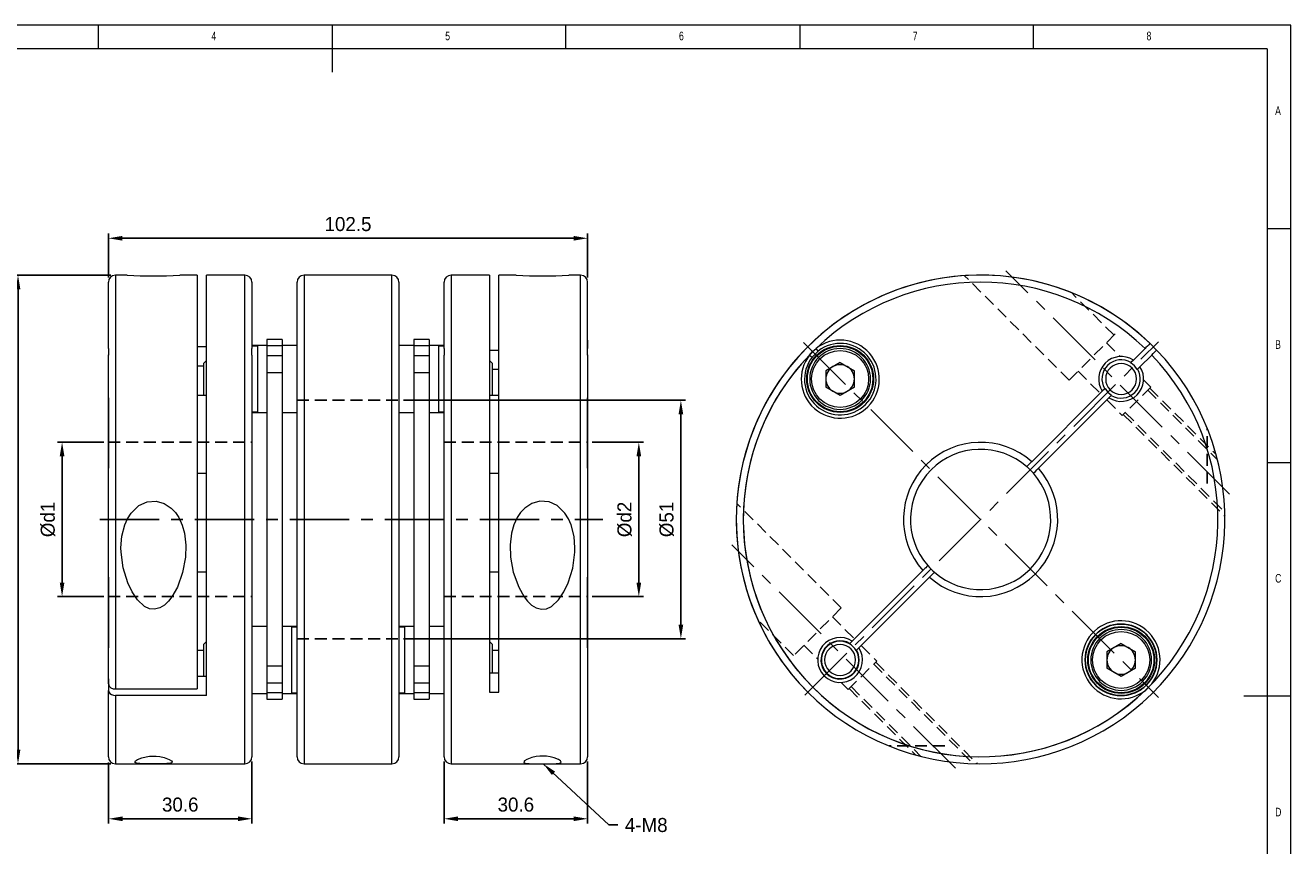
# Model space of a CAD drawing. Header units: millimetres. Extents: x 5 to 415, y 5 to 292.
# Tile 3 of 3: x 144 to 415, y 117 to 292. Entities that reach past the tile are written whole.
import ezdxf

# ---------------------------------------------------------------- set-up
doc = ezdxf.new("R2010")
doc.units = ezdxf.units.MM
doc.header["$LTSCALE"] = 2
doc.header["$PDSIZE"] = -1
doc.linetypes.add('CENTER', pattern=[10.16, 6.35, -1.27, 1.27, -1.27])
doc.linetypes.add('HIDDEN', pattern=[1.905, 1.27, -0.635])
doc.styles.add('SLDTEXTSTYLE0', font='TXT', dxfattribs={"width": 0.75})
doc.dimstyles.new('ISO-25', dxfattribs={"dimtxt": 2.5, "dimasz": 2.5, "dimexe": 1.25, "dimexo": 0.625, "dimtad": 1, "dimtxsty": 'Standard', "dimcen": 2.5, "dimadec": 0, "dimazin": 0, "dimtfac": 1, "dimtmove": 0, "dimatfit": 3, "dimfxl": 0, "dimarcsym": 0})

# ---------------------------------------------------------------- blocks, each defined once
blk = doc.blocks.new('*D3')
at = {"color": 1, "lineweight": -2}
for p, q in [((162.13, 238.06), (162.13, 247.45)), ((165.13, 246.45), (261.63, 246.45)), ((264.63, 238.06), (264.63, 247.45))]:
    blk.add_line(p, q, dxfattribs=at)
at = {"color": 1}
for points in [[(165.13, 246.95), (165.13, 245.95), (162.13, 246.45)], [(261.63, 246.95), (261.63, 245.95), (264.63, 246.45)]]:
    blk.add_solid(points, dxfattribs=at)
at = {"layer": 'Defpoints', "color": 0}
for p in [(264.63, 246.45), (162.13, 237.06), (264.63, 237.06)]:
    blk.add_point(p, dxfattribs=at)
at = {"color": 0, "insert": (213.38, 249.47), "char_height": 3, "attachment_point": 5}
blk.add_mtext('102.5', dxfattribs=at)
blk = doc.blocks.new('*D4')
at = {"color": 1, "lineweight": -2}
for p, q in [((161.13, 202.81), (151.23, 202.81)), ((152.23, 199.81), (152.23, 172.81)), ((161.13, 169.81), (151.23, 169.81))]:
    blk.add_line(p, q, dxfattribs=at)
at = {"color": 1}
for points in [[(151.73, 199.81), (152.73, 199.81), (152.23, 202.81)], [(151.73, 172.81), (152.73, 172.81), (152.23, 169.81)]]:
    blk.add_solid(points, dxfattribs=at)
at = {"layer": 'Defpoints', "color": 0}
for p in [(162.13, 202.81), (152.23, 169.81), (162.13, 169.81)]:
    blk.add_point(p, dxfattribs=at)
at = {"color": 0, "insert": (149.21, 186.31), "char_height": 3, "attachment_point": 5, "rotation": 90}
blk.add_mtext('%%cd1', dxfattribs=at)
blk = doc.blocks.new('*D5')
at = {"color": 1, "lineweight": -2}
for p, q in [((162.63, 238.56), (141.81, 238.56)), ((142.81, 235.56), (142.81, 137.06)), ((162.63, 134.06), (141.81, 134.06))]:
    blk.add_line(p, q, dxfattribs=at)
at = {"color": 1}
for points in [[(142.31, 235.56), (143.31, 235.56), (142.81, 238.56)], [(142.31, 137.06), (143.31, 137.06), (142.81, 134.06)]]:
    blk.add_solid(points, dxfattribs=at)
at = {"layer": 'Defpoints', "color": 0}
for p in [(163.63, 238.56), (142.81, 134.06), (163.63, 134.06)]:
    blk.add_point(p, dxfattribs=at)
at = {"color": 0, "insert": (139.79, 186.31), "char_height": 3, "attachment_point": 5, "rotation": 90}
blk.add_mtext('%%c104.5', dxfattribs=at)
blk = doc.blocks.new('*D6')
at = {"color": 1, "lineweight": -2}
for p, q in [((162.16, 134.3), (162.16, 121.29)), ((192.83, 134.56), (192.83, 121.29)), ((165.16, 122.29), (189.83, 122.29))]:
    blk.add_line(p, q, dxfattribs=at)
at = {"color": 1}
for points in [[(165.16, 122.79), (165.16, 121.79), (162.16, 122.29)], [(189.83, 122.79), (189.83, 121.79), (192.83, 122.29)]]:
    blk.add_solid(points, dxfattribs=at)
at = {"layer": 'Defpoints', "color": 0}
for p in [(192.83, 135.56), (162.16, 135.3), (192.83, 122.29)]:
    blk.add_point(p, dxfattribs=at)
at = {"color": 0, "insert": (177.5, 125.31), "char_height": 3, "attachment_point": 5}
blk.add_mtext('30.6', dxfattribs=at)
blk = doc.blocks.new('*D7')
at = {"color": 1, "lineweight": -2}
for p, q in [((233.93, 134.56), (233.93, 121.29)), ((264.63, 134.56), (264.63, 121.29)), ((236.93, 122.29), (261.63, 122.29))]:
    blk.add_line(p, q, dxfattribs=at)
at = {"color": 1}
for points in [[(236.93, 122.79), (236.93, 121.79), (233.93, 122.29)], [(261.63, 122.79), (261.63, 121.79), (264.63, 122.29)]]:
    blk.add_solid(points, dxfattribs=at)
at = {"layer": 'Defpoints', "color": 0}
for p in [(233.93, 135.56), (264.63, 135.56), (264.63, 122.29)]:
    blk.add_point(p, dxfattribs=at)
at = {"color": 0, "insert": (249.28, 125.31), "char_height": 3, "attachment_point": 5}
blk.add_mtext('30.6', dxfattribs=at)
blk = doc.blocks.new('*D8')
at = {"color": 1, "lineweight": -2}
for p, q in [((265.63, 202.81), (276.58, 202.81)), ((275.58, 199.81), (275.58, 172.81)), ((265.63, 169.81), (276.58, 169.81))]:
    blk.add_line(p, q, dxfattribs=at)
at = {"color": 1}
for points in [[(275.08, 199.81), (276.08, 199.81), (275.58, 202.81)], [(275.08, 172.81), (276.08, 172.81), (275.58, 169.81)]]:
    blk.add_solid(points, dxfattribs=at)
at = {"layer": 'Defpoints', "color": 0}
for p in [(264.63, 202.81), (264.63, 169.81), (275.58, 169.81)]:
    blk.add_point(p, dxfattribs=at)
at = {"color": 0, "insert": (272.56, 186.31), "char_height": 3, "attachment_point": 5, "rotation": 90}
blk.add_mtext('%%cd2', dxfattribs=at)
blk = doc.blocks.new('*D9')
at = {"color": 1, "lineweight": -2}
for p, q in [((225.28, 211.81), (285.58, 211.81)), ((284.58, 208.81), (284.58, 163.81)), ((225.28, 160.81), (285.58, 160.81))]:
    blk.add_line(p, q, dxfattribs=at)
at = {"color": 1}
for points in [[(284.08, 208.81), (285.08, 208.81), (284.58, 211.81)], [(284.08, 163.81), (285.08, 163.81), (284.58, 160.81)]]:
    blk.add_solid(points, dxfattribs=at)
at = {"layer": 'Defpoints', "color": 0}
for p in [(224.28, 211.81), (224.28, 160.81), (284.58, 160.81)]:
    blk.add_point(p, dxfattribs=at)
at = {"color": 0, "insert": (281.55, 186.31), "char_height": 3, "attachment_point": 5, "rotation": 90}
blk.add_mtext('%%c51', dxfattribs=at)

msp = doc.modelspace()

# ---------------------------------------------------------------- linework, layer by layer
at = {"color": 7, "linetype": 'Continuous', "lineweight": 0}
for p, q in [((415, 292), (5, 292)), ((160, 287), (160, 292)), ((210, 292), (210, 282)), ((260, 287), (260, 292)), ((310, 292), (310, 287)), ((360, 287), (360, 292)), ((415, 5), (415, 292)), ((410, 287), (10, 287)), ((410, 287), (410, 60.25)), ((415, 248.5), (410, 248.5)), ((410, 198.5), (415, 198.5)), ((415, 148.5), (405, 148.5))]:
    msp.add_line(p, q, dxfattribs=at)
at = {"color": 7, "linetype": 'Continuous', "lineweight": 15}
for p, q in [((166.15, 238.56), (163.63, 238.56)), ((163.63, 238.56), (163.63, 150.08)), ((181.13, 238.56), (177.4, 238.56)), ((181.13, 238.56), (181.13, 150.08)), ((191.33, 238.56), (183.13, 238.56)), ((183.13, 148.66), (183.13, 238.56)), ((191.33, 149.36), (191.33, 238.56)), ((222.78, 238.56), (203.98, 238.56)), ((203.98, 238.56), (203.98, 134.06)), ((222.78, 134.06), (222.78, 238.56)), ((243.63, 238.56), (235.43, 238.56)), ((235.43, 238.56), (235.43, 134.06)), ((243.63, 238.56), (243.63, 149.36)), ((249.37, 238.56), (245.63, 238.56)), ((245.63, 149.36), (245.63, 238.56)), ((263.13, 238.56), (260.62, 238.56)), ((263.13, 134.06), (263.13, 238.56)), ((162.13, 222.89), (162.13, 237.06)), ((192.83, 237.06), (192.83, 222.89)), ((202.48, 135.56), (202.48, 237.06)), ((224.28, 237.06), (224.28, 135.56)), ((233.93, 222.89), (233.93, 237.06)), ((264.63, 222.89), (264.63, 237.06)), ((162.13, 222.93), (162.13, 224.67)), ((192.83, 224.67), (192.83, 223.36)), ((199.28, 224.77), (196.03, 224.77)), ((196.03, 224.77), (196.03, 223.41)), ((199.28, 224.77), (199.28, 223.41)), ((230.73, 224.77), (227.48, 224.77)), ((227.48, 224.77), (227.48, 223.41)), ((230.73, 224.77), (230.73, 223.41)), ((233.93, 223.36), (233.93, 224.67)), ((264.63, 224.67), (264.63, 222.9)), ((183.13, 223.25), (181.13, 223.25)), ((194.03, 223.51), (192.83, 223.51)), ((194.03, 223.36), (192.83, 223.36)), ((196.03, 223.51), (194.03, 223.51)), ((194.03, 223.51), (194.03, 209.21)), ((199.28, 223.41), (196.03, 223.41)), ((196.03, 223.41), (196.03, 221.3)), ((202.48, 223.51), (199.28, 223.51)), ((199.28, 223.41), (199.28, 221.3)), ((227.48, 223.51), (224.28, 223.51)), ((230.73, 223.41), (227.48, 223.41)), ((227.48, 223.41), (227.48, 221.3)), ((232.73, 223.51), (230.73, 223.51)), ((230.73, 223.41), (230.73, 221.3)), ((233.93, 223.51), (232.73, 223.51)), ((232.73, 223.51), (232.73, 209.21)), ((233.93, 223.36), (232.73, 223.36)), ((243.63, 222.54), (245.63, 222.54)), ((313.94, 222.34), (312.65, 221.05)), ((313.94, 222.34), (313.51, 222.89)), ((383.85, 222.89), (381.35, 220.39)), ((162.13, 207.97), (162.13, 221.55)), ((162.13, 151.14), (162.13, 221.48)), ((183.13, 220.32), (182.48, 219.67)), ((182.48, 219.67), (182.48, 213.05)), ((192.83, 221.48), (192.83, 135.56)), ((199.28, 221.3), (196.03, 221.3)), ((196.03, 221.3), (196.03, 217.66)), ((199.28, 221.3), (199.28, 217.66)), ((230.73, 221.3), (227.48, 221.3)), ((227.48, 221.3), (227.48, 217.66)), ((230.73, 221.3), (230.73, 217.66)), ((233.93, 135.56), (233.93, 221.48)), ((244.28, 219.67), (243.63, 220.32)), ((244.28, 216.36), (244.28, 219.67)), ((264.63, 221.55), (264.63, 207.97)), ((264.63, 221.48), (264.63, 135.56)), ((312.1, 221.48), (312.65, 221.05)), ((318.63, 219.88), (315.58, 218.12)), ((318.63, 219.88), (321.68, 218.12)), ((380.84, 219.88), (380.77, 219.81)), ((381.35, 220.39), (380.84, 219.88)), ((382.76, 218.97), (385.27, 221.48)), ((181.13, 219.19), (182.48, 219.19)), ((199.28, 217.66), (196.03, 217.66)), ((196.03, 217.66), (196.03, 154.96)), ((199.28, 217.66), (199.28, 154.96)), ((230.73, 217.66), (227.48, 217.66)), ((227.48, 217.66), (227.48, 154.96)), ((230.73, 217.66), (230.73, 154.96)), ((245.63, 218.39), (244.28, 218.39)), ((315.58, 218.12), (315.58, 214.6)), ((321.68, 214.6), (321.68, 218.12)), ((382.18, 218.39), (382.25, 218.46)), ((382.25, 218.46), (382.76, 218.97)), ((244.28, 213.05), (244.28, 216.36)), ((318.63, 212.84), (315.58, 214.6)), ((321.68, 214.6), (318.63, 212.84)), ((375.22, 214.26), (374.71, 213.75)), ((162.13, 212.33), (162.13, 197.25)), ((181.13, 212.91), (183.13, 212.91)), ((182.48, 213.05), (182.62, 212.91)), ((243.63, 212.91), (245.63, 212.91)), ((244.15, 212.91), (244.28, 213.05)), ((264.63, 197.25), (264.63, 212.33)), ((374.71, 213.75), (359.62, 198.66)), ((361.04, 197.25), (376.12, 212.33)), ((376.12, 212.33), (376.63, 212.84)), ((192.83, 209.36), (194.03, 209.36)), ((192.83, 209.36), (192.83, 207.97)), ((192.83, 209.21), (194.03, 209.21)), ((194.03, 209.21), (196.03, 209.21)), ((199.28, 209.21), (202.48, 209.21)), ((224.28, 209.21), (227.48, 209.21)), ((230.73, 209.21), (232.73, 209.21)), ((232.73, 209.36), (233.93, 209.36)), ((232.73, 209.21), (233.93, 209.21)), ((233.93, 207.97), (233.93, 209.36)), ((162.13, 198.66), (162.13, 202.81)), ((264.63, 202.81), (264.63, 198.66)), ((162.13, 173.93), (162.13, 197.25)), ((181.13, 196.18), (183.13, 196.18)), ((243.63, 196.18), (245.63, 196.18)), ((264.63, 197.25), (264.63, 173.88)), ((162.13, 173.95), (162.13, 158.87)), ((183.13, 175.02), (181.13, 175.02)), ((245.63, 175.02), (243.63, 175.02)), ((264.63, 158.87), (264.63, 173.95)), ((336.33, 175.37), (321.24, 160.28)), ((322.66, 158.87), (337.74, 173.95)), ((192.83, 164.64), (192.83, 163.41)), ((196.03, 163.41), (192.83, 163.41)), ((201.28, 163.41), (199.28, 163.41)), ((202.48, 163.41), (201.28, 163.41)), ((201.28, 163.41), (201.28, 149.11)), ((202.48, 163.26), (201.28, 163.26)), ((225.48, 163.41), (224.28, 163.41)), ((225.48, 163.26), (224.28, 163.26)), ((227.48, 163.41), (225.48, 163.41)), ((225.48, 163.41), (225.48, 149.11)), ((233.93, 163.41), (230.73, 163.41)), ((233.93, 163.41), (233.93, 164.64)), ((162.13, 160.28), (162.13, 161.06)), ((183.13, 160.22), (182.48, 159.57)), ((244.28, 159.57), (243.63, 160.22)), ((264.63, 161.06), (264.63, 160.28)), ((378.74, 159.77), (375.69, 158.02)), ((378.74, 159.77), (381.78, 158.02)), ((162.13, 152.18), (162.13, 158.87)), ((182.48, 158.29), (181.13, 158.29)), ((182.48, 159.57), (182.48, 152.95)), ((244.28, 156.26), (244.28, 159.57)), ((245.63, 158.29), (244.28, 158.29)), ((264.63, 158.87), (264.63, 151.46)), ((375.69, 158.02), (375.69, 154.5)), ((381.78, 154.5), (381.78, 158.02)), ((199.28, 154.96), (196.03, 154.96)), ((196.03, 154.96), (196.03, 151.32)), ((199.28, 154.96), (199.28, 151.32)), ((230.73, 154.96), (227.48, 154.96)), ((227.48, 154.96), (227.48, 151.32)), ((230.73, 154.96), (230.73, 151.32)), ((244.28, 153.43), (244.28, 156.26)), ((378.74, 152.74), (375.69, 154.5)), ((381.78, 154.5), (378.74, 152.74)), ((162.13, 152.23), (162.13, 149.72)), ((181.13, 152.81), (183.13, 152.81)), ((182.48, 152.95), (182.62, 152.81)), ((245.63, 153.43), (243.63, 153.43)), ((162.13, 135.56), (162.13, 149.72)), ((162.13, 147.94), (162.13, 149.72)), ((163.63, 150.08), (181.13, 150.08)), ((191.33, 134.06), (191.33, 149.36)), ((192.83, 149.11), (196.03, 149.11)), ((192.83, 149.11), (192.83, 147.94)), ((199.28, 151.32), (196.03, 151.32)), ((196.03, 151.32), (196.03, 149.2)), ((199.28, 149.2), (196.03, 149.2)), ((196.03, 149.2), (196.03, 147.84)), ((199.28, 151.32), (199.28, 149.2)), ((199.28, 149.2), (199.28, 147.84)), ((199.28, 149.11), (201.28, 149.11)), ((201.28, 149.26), (202.48, 149.26)), ((201.28, 149.11), (202.48, 149.11)), ((224.28, 149.26), (225.48, 149.26)), ((224.28, 149.11), (225.48, 149.11)), ((225.48, 149.11), (227.48, 149.11)), ((230.73, 151.32), (227.48, 151.32)), ((227.48, 151.32), (227.48, 149.2)), ((230.73, 149.2), (227.48, 149.2)), ((227.48, 149.2), (227.48, 147.84)), ((230.73, 151.32), (230.73, 149.2)), ((230.73, 149.2), (230.73, 147.84)), ((230.73, 149.11), (233.93, 149.11)), ((233.93, 147.94), (233.93, 149.11)), ((243.63, 149.36), (245.63, 149.36)), ((264.63, 149.72), (264.63, 147.94)), ((183.13, 148.66), (163.63, 148.66)), ((163.63, 148.66), (163.63, 134.06)), ((196.03, 147.84), (199.28, 147.84)), ((227.48, 147.84), (230.73, 147.84)), ((163.63, 134.06), (191.33, 134.06)), ((203.98, 134.06), (222.78, 134.06)), ((235.43, 134.06), (263.13, 134.06))]:
    msp.add_line(p, q, dxfattribs=at)
at = {"color": 5, "linetype": 'HIDDEN'}
for p, q in [((367.61, 216.1), (345.26, 238.45)), ((377.21, 225.7), (368.09, 234.82)), ((367.61, 216.1), (377.51, 226)), ((375.6, 224.09), (378.53, 221.16)), ((369.52, 218.01), (374.31, 213.22)), ((385.07, 214.62), (378.99, 208.54)), ((383.53, 216.16), (385.07, 214.62)), ((384.44, 213.98), (399.35, 199.06)), ((384.86, 214.41), (399.05, 200.22)), ((202.48, 211.81), (224.28, 211.81)), ((375.72, 211.8), (378.99, 208.54)), ((379.2, 208.75), (400.93, 187.02)), ((379.63, 209.17), (400.91, 187.89)), ((397.13, 193.99), (397.13, 205.87)), ((162.13, 202.81), (192.83, 202.81)), ((233.93, 202.81), (264.63, 202.81)), ((318.89, 167.38), (296.55, 189.73)), ((162.13, 169.81), (192.83, 169.81)), ((233.93, 169.81), (264.63, 169.81)), ((318.89, 167.38), (308.99, 157.48)), ((316.98, 165.47), (321.77, 160.68)), ((308.69, 157.18), (301.06, 164.82)), ((202.48, 160.81), (224.28, 160.81)), ((310.9, 159.39), (313.84, 156.46)), ((323.19, 159.27), (326.45, 156)), ((320.37, 149.92), (326.45, 156)), ((325.82, 155.36), (347.1, 134.08)), ((326.24, 155.79), (347.97, 134.06)), ((318.83, 151.46), (320.37, 149.92)), ((320.59, 150.13), (334.77, 135.94)), ((321.01, 150.56), (335.93, 135.64)), ((341, 137.86), (329.12, 137.86))]:
    msp.add_line(p, q, dxfattribs=at)
at = {"color": 1, "linetype": 'CENTER'}
for p, q in [((401.91, 191.7), (354.11, 239.5)), ((310.82, 224.17), (386.75, 148.24)), ((311.11, 148.74), (386.7, 224.33)), ((160.29, 186.31), (267.87, 186.31)), ((343.29, 133.08), (295.49, 180.88))]:
    msp.add_line(p, q, dxfattribs=at)
at = {"color": 7, "linetype": 'Continuous', "lineweight": 15, "flags": 128}
for points in [[(162.13, 222.89), (162.14, 222.26), (162.13, 221.48)], [(192.83, 221.48), (192.83, 222.26), (192.83, 222.89)], [(233.93, 222.89), (233.94, 222.26), (233.93, 221.48)], [(264.63, 221.48), (264.63, 222.26), (264.63, 222.89)], [(312.1, 221.48), (312.73, 222.26), (313.51, 222.89)], [(384.92, 223.95), (384.91, 223.95), (384.83, 223.87), (384.64, 223.68), (384.36, 223.4), (384.02, 223.06), (383.85, 222.89)], [(385.27, 221.48), (385.57, 221.78), (385.89, 222.1), (386.14, 222.35), (386.29, 222.5), (386.33, 222.54)], [(359.62, 198.66), (359.51, 198.55), (359.17, 198.21), (358.88, 197.91), (358.67, 197.71), (358.59, 197.63), (358.56, 197.6)], [(359.97, 196.18), (359.97, 196.18), (360, 196.21), (360.15, 196.36), (360.39, 196.6), (360.71, 196.92), (361.04, 197.25)], [(164.83, 180.22), (165.02, 182.72), (165.64, 185.16), (166.22, 186.46), (166.98, 187.66), (168.65, 189.26), (170.4, 190.07), (172.33, 190.23), (174.05, 189.75), (175.59, 188.75), (176.48, 187.81), (177.2, 186.73), (177.94, 185.11), (178.42, 183.4), (178.72, 180.84), (178.63, 178.27), (178.02, 174.97), (176.88, 171.85), (175.71, 169.78), (174.97, 168.83), (174.11, 168), (173.13, 167.39), (171.99, 167.09), (170.94, 167.2), (169.85, 167.72), (168.37, 169.1), (167.2, 170.83), (166.31, 172.74), (165.31, 175.93), (164.86, 179.29), (164.83, 180.22)], [(261.93, 180.22), (261.75, 182.68), (261.13, 185.16), (260.56, 186.45), (259.79, 187.66), (258.12, 189.26), (256.37, 190.07), (254.44, 190.23), (252.72, 189.75), (251.18, 188.75), (250.3, 187.82), (249.57, 186.73), (248.83, 185.14), (248.35, 183.4), (248.05, 180.87), (248.14, 178.27), (248.74, 175.01), (249.89, 171.85), (251.06, 169.78), (251.79, 168.84), (252.66, 168), (253.64, 167.39), (254.78, 167.09), (255.83, 167.2), (256.92, 167.72), (258.4, 169.1), (259.55, 170.82), (260.46, 172.74), (261.44, 175.89), (261.91, 179.29), (261.93, 180.22)], [(337.39, 176.43), (337.35, 176.39), (337.2, 176.24), (336.94, 175.98), (336.75, 175.79), (336.4, 175.44), (336.33, 175.37)], [(337.74, 173.95), (337.95, 174.16), (338.16, 174.37), (338.46, 174.67), (338.68, 174.89), (338.8, 175.01), (338.81, 175.02)], [(321.24, 160.28), (320.94, 159.98), (320.74, 159.77)], [(322.15, 158.36), (322.36, 158.57), (322.66, 158.87)], [(162.13, 149.72), (162.2, 149.42), (162.42, 149.1), (162.77, 148.85), (163.23, 148.7), (163.63, 148.66)], [(167.78, 134.41), (167.93, 134.65), (168.38, 134.94), (169.29, 135.32), (170.18, 135.55), (170.94, 135.67), (171.65, 135.71), (172.37, 135.69), (173.14, 135.6), (174.07, 135.39), (175.15, 134.97), (175.61, 134.68), (175.78, 134.44), (175.71, 134.28), (175.41, 134.17), (174.63, 134.09), (173.68, 134.06), (172.72, 134.06), (171.64, 134.06), (170.69, 134.06), (169.84, 134.06), (168.88, 134.09), (168.07, 134.19), (167.78, 134.41)], [(258.98, 134.41), (258.84, 134.65), (258.39, 134.94), (257.48, 135.32), (256.59, 135.55), (255.83, 135.67), (255.12, 135.71), (254.4, 135.69), (253.63, 135.6), (252.7, 135.39), (251.62, 134.97), (251.16, 134.68), (250.99, 134.44), (251.06, 134.28), (251.36, 134.17), (252.14, 134.09), (253.09, 134.06), (254.05, 134.06), (255.13, 134.06), (256.08, 134.06), (256.93, 134.06), (257.89, 134.09), (258.7, 134.19), (258.98, 134.41)]]:
    msp.add_lwpolyline(points, dxfattribs=at)
at = {"color": 7, "linetype": 'Continuous', "lineweight": 15}
for centre, radius in [((318.63, 216.36), 7.15), ((318.63, 216.36), 7), ((318.63, 216.36), 6.1), ((378.74, 156.26), 7.15), ((378.74, 156.26), 7), ((378.74, 156.26), 6.1)]:
    msp.add_circle(centre, radius, dxfattribs=at)
at = {"color": 7, "linetype": 'Continuous', "lineweight": 15, "extrusion": (1.22461e-16, -5.68021e-32, -1)}
for centre in [(-318.63, 216.36), (-378.74, 156.26)]:
    msp.add_circle(centre, 6.5, dxfattribs=at)
at = {"color": 7, "linetype": 'Continuous', "lineweight": 15, "extrusion": (0, 0, -1)}
for centre in [(-378.74, 216.36), (-318.63, 156.26)]:
    msp.add_circle(centre, 3.31, dxfattribs=at)
msp.add_circle((378.7, 156.29), 7.65)
at = {"color": 7, "linetype": 'Continuous', "lineweight": 15}
for centre, radius, start, end in [((163.63, 237.06), 1.5, 90, 180), ((171.8, 347.31), 108.9, 267.0235, 272.9436), ((191.33, 237.06), 1.5, 0, 90), ((203.98, 237.06), 1.5, 90, 180), ((222.78, 237.06), 1.5, 0, 90), ((235.43, 237.06), 1.5, 90, 180), ((254.97, 347.46), 109.05, 267.0605, 272.971), ((263.13, 237.06), 1.5, 0, 90), ((348.68, 186.31), 52.25, 46.0966, 43.9034), ((348.68, 186.31), 52.25, 43.9034, 225), ((348.68, 186.31), 50.75, 46.1291, 133.8737), ((318.67, 216.32), 8.35, 141.8616, 128.1384), ((348.68, 186.31), 50.75, 135, 43.8709), ((318.67, 216.32), 7.65, 141.8616, 128.1384), ((348.68, 186.31), 52.25, 225, 43.9034), ((348.68, 186.31), 50.75, 136.1263, 313.8737), ((318.63, 216.36), 3.05, 60, 120), ((378.74, 216.36), 4.8, 57.0247, 212.9753), ((378.74, 216.36), 4.1, 59.117, 210.883), ((378.74, 216.36), 4, 30.5225, 59.4775), ((318.63, 216.36), 3.05, 120, 180), ((318.63, 216.36), 3.05, 0, 60), ((378.74, 216.36), 4.8, 237.0247, 32.9753), ((378.74, 216.36), 4.1, 239.117, 30.883), ((318.63, 216.36), 3.05, 180, 240), ((318.63, 216.36), 3.05, 300, 0), ((378.74, 216.36), 4, 210.5225, 239.4775), ((318.63, 216.36), 3.05, 240, 300), ((348.68, 186.31), 16.5, 48.4746, 221.5254), ((348.68, 186.31), 15, 48.8226, 221.1774), ((348.68, 186.31), 15, 41.1774, 48.8496), ((348.68, 186.31), 16.5, 228.4746, 41.5254), ((348.68, 186.31), 15, 228.8226, 41.1774), ((348.68, 186.31), 15, 221.1774, 228.8226), ((378.7, 156.29), 8.35, 321.8616, 315), ((378.7, 156.29), 7.65, 315, 308.1384), ((318.63, 156.26), 4.8, 57.0247, 32.9753), ((318.63, 156.26), 4.1, 59.117, 30.883), ((318.63, 156.26), 4, 59.4775, 30.5225), ((318.63, 156.26), 4, 30.5225, 59.4775), ((378.74, 156.26), 3.05, 120, 180), ((378.74, 156.26), 3.05, 60, 120), ((378.74, 156.26), 3.05, 0, 60), ((378.74, 156.26), 3.05, 180, 240), ((378.74, 156.26), 3.05, 300, 0), ((378.74, 156.26), 3.05, 240, 300), ((163.46, 151.42), 1.36, 192.0565, 277.4043), ((163.63, 135.56), 1.5, 180, 270), ((191.33, 135.56), 1.5, 270, 0), ((203.98, 135.56), 1.5, 180, 270), ((222.78, 135.56), 1.5, 270, 0), ((235.43, 135.56), 1.5, 180, 270), ((263.13, 135.56), 1.5, 270, 0)]:
    msp.add_arc(centre, radius, start, end, dxfattribs=at)

# ---------------------------------------------------------------- texts
at = {"color": 7, "linetype": 'Continuous', "lineweight": 0, "char_height": 1.852, "attachment_point": 1, "style": 'SLDTEXTSTYLE0'}
for s, insert in [('{4}', (184.17, 290.65)), ('{5}', (234.17, 290.65)), ('{6}', (284.17, 290.65)), ('{7}', (334.17, 290.65)), ('{8}', (384.17, 290.65)), ('{A}', (411.67, 274.65)), ('{B}', (411.67, 224.65)), ('{C}', (411.67, 174.65)), ('{D}', (411.67, 124.65))]:
    msp.add_mtext(s, dxfattribs=dict(at, insert=insert))
at = {"insert": (272.6, 122.46), "char_height": 3, "width": 3, "attachment_point": 1}
msp.add_mtext('4-M8', dxfattribs=at)

# ---------------------------------------------------------------- dimensions: what is measured, and where the dimension line sits
for base, p1, p2, text, picture, middle in [((264.63, 246.45), (162.13, 237.06), (264.63, 237.06), '102.5', '*D3', (213.38, 249.47)), ((192.83, 122.29), (162.16, 135.3), (192.83, 135.56), '30.6', '*D6', (177.5, 125.31)), ((264.63, 122.29), (233.93, 135.56), (264.63, 135.56), '30.6', '*D7', (249.28, 125.31))]:
    dim = msp.add_linear_dim(base=base, p1=p1, p2=p2, text=text, dimstyle='ISO-25', override={"dimtxt": 3, "dimasz": 3, "dimexe": 1, "dimexo": 1, "dimgap": 1.524, "dimdec": 0, "dimzin": 0, "dimclrd": 1, "dimclre": 1, "dimtdec": 0, "dimtzin": 0})
    dim.commit()
    dim.dimension.update_dxf_attribs({"geometry": picture, "text_midpoint": middle})
for base, p1, p2, text, picture, middle in [((142.81, 134.06), (163.63, 238.56), (163.63, 134.06), '%%c104.5', '*D5', (139.79, 186.31)), ((284.58, 160.81), (224.28, 211.81), (224.28, 160.81), '%%c51', '*D9', (281.55, 186.31)), ((152.23, 169.81), (162.13, 202.81), (162.13, 169.81), '%%cd1', '*D4', (149.21, 186.31)), ((275.58, 169.81), (264.63, 202.81), (264.63, 169.81), '%%cd2', '*D8', (272.56, 186.31))]:
    dim = msp.add_linear_dim(base=base, p1=p1, p2=p2, angle=90, text=text, dimstyle='ISO-25', override={"dimtxt": 3, "dimasz": 3, "dimexe": 1, "dimexo": 1, "dimgap": 1.524, "dimdec": 0, "dimzin": 0, "dimclrd": 1, "dimclre": 1, "dimtdec": 0, "dimtzin": 0})
    dim.commit()
    dim.dimension.update_dxf_attribs({"geometry": picture, "text_midpoint": middle})

# ---------------------------------------------------------------- leaders
at = {"annotation_type": 0, "has_hookline": 1, "hookline_direction": 0, "text_width": 12}
msp.add_leader([(255.13, 134.06), (269.19, 120.96), (271.08, 120.96)], dimstyle='ISO-25', override={"dimtxt": 3, "dimasz": 3, "dimexe": 1, "dimexo": 1, "dimgap": 1.524, "dimtad": 0, "dimdec": 0, "dimzin": 0, "dimclrd": 1, "dimclre": 1, "dimtdec": 0, "dimtzin": 0}, dxfattribs=at)

doc.saveas('drawing.dxf')
